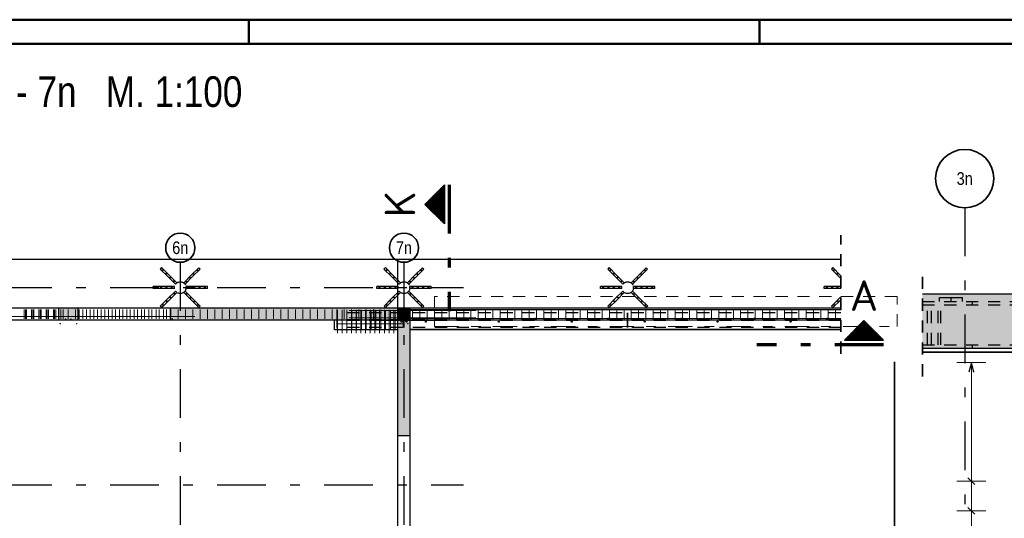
# Model space of a CAD drawing. Header units: millimetres. Extents: x -1.6 to 96.2, y -42.8 to 42.
# Tile 11 of 43: x 8.1 to 18.3, y 36.9 to 42. Entities that reach past the tile are written whole.
import ezdxf
from ezdxf.enums import TextEntityAlignment as Align

# ---------------------------------------------------------------- set-up
doc = ezdxf.new("R2010")
doc.units = ezdxf.units.MM
for name, pattern in [('DASHDOT', [1, 0.5, -0.25, 0, -0.25]), ('DASHDOTX2', [2, 1, -0.5, 0, -0.5]), ('HIDDEN', [0.375, 0.25, -0.125])]:
    doc.linetypes.add(name, pattern=pattern)
for name, color, linetype, lineweight in [('Achsen', 7, 'Continuous', 20), ('Bewehrung', 7, 'Continuous', 20), ('NploBewehrung', 7, 'Continuous', 20), ('Schraffuren', 7, 'Continuous', 20)]:
    doc.layers.add(name, color=color, linetype=linetype, lineweight=lineweight)
doc.styles.add('Arial Narrow', font='ARIALN.TTF')
doc.styles.add('isocp', font='isocp', dxfattribs={"width": 1.1})

msp = doc.modelspace()

# ---------------------------------------------------------------- hatches: boundary and pattern name
at = {"lineweight": 50}
h = msp.add_hatch(dxfattribs=at)
h.set_pattern_fill('Mau', color=4, scale=0.01, angle=90, style=0, pattern_type=2)
h.set_pattern_definition([(90, (0, 0), (-0.02, 1e-18), [])])
h.paths.add_polyline_path([(12.512239, 40.349416), (12.312239, 40.149416), (12.512239, 39.949416)])
h = msp.add_hatch(dxfattribs=at)
h.set_pattern_fill('Mau', color=4, scale=0.01, style=0, pattern_type=2)
h.set_pattern_definition([(0, (0, 0), (0, 0.02), [])])
h.paths.add_polyline_path([(17.025596, 38.753831), (16.825596, 38.953831), (16.625596, 38.753831)])
at = {"layer": 'Schraffuren', "lineweight": 50, "true_color": 0xd7ffd7}
for points in [[(17.425813, 38.670256), (53.59051, 38.670244), (53.59051, 39.078256), (51.09051, 39.078256), (51.09051, 39.130256), (53.59051, 39.130256), (53.59051, 39.230256), (17.425813, 39.230256)], [(8.745991, 38.958192), (8.545991, 38.958192), (8.545991, 39.083192), (8.745991, 39.08319)], [(11.383491, 39.083192), (11.383491, 38.958192), (9.695991, 38.958192), (9.695991, 39.083192)], [(12.033491, 39.083192), (12.033491, 38.958192), (11.383491, 38.958192), (11.383491, 39.083192)], [(12.158491, 38.958192), (12.033491, 38.958192), (12.033491, 39.083192), (12.158491, 39.083192)], [(12.158491, 37.76684), (12.033491, 37.76684), (12.033491, 38.958192), (12.158491, 38.958192)]]:
    msp.add_hatch(color=254, dxfattribs=at).paths.add_polyline_path(points)

# ---------------------------------------------------------------- linework, layer by layer
at = {"color": 4, "linetype": 'Continuous', "lineweight": 50}
for p, q in [((87.5, 42.05), (0, 42.05)), ((87.25, 41.8), (1, 41.8))]:
    msp.add_line(p, q, dxfattribs=at)
at = {"color": 4, "linetype": 'Continuous', "lineweight": 50, "ltscale": 0.5}
for p, q in [((10.5, 42.05), (10.5, 41.8)), ((15.75, 42.05), (15.75, 41.8))]:
    msp.add_line(p, q, dxfattribs=at)
at = {"color": 2, "linetype": 'Continuous', "lineweight": 35}
for p, q in [((12.312239, 40.149416), (12.512239, 40.349416)), ((12.512239, 39.949416), (12.512239, 40.349416)), ((12.512239, 39.949416), (12.312239, 40.149416)), ((16.625596, 38.753831), (16.825596, 38.953831)), ((16.825596, 38.953831), (17.025596, 38.753831)), ((16.625596, 38.753831), (17.025596, 38.753831))]:
    msp.add_line(p, q, dxfattribs=at)
at = {"color": 1, "linetype": 'DASHDOTX2', "lineweight": 70, "ltscale": 0.5}
for p, q in [((12.562239, 40.349416), (12.562239, 39.049416)), ((17.025596, 38.703831), (15.725596, 38.703831))]:
    msp.add_line(p, q, dxfattribs=at)
at = {"color": 2, "linetype": 'HIDDEN', "lineweight": 35, "ltscale": 0.5}
for p, q in [((16.588753, 38.613192), (16.588753, 39.833193)), ((17.425813, 38.380256), (17.425813, 39.480256)), ((12.408491, 38.958192), (11.783491, 38.958192))]:
    msp.add_line(p, q, dxfattribs=at)
at = {"color": 3, "linetype": 'HIDDEN', "lineweight": 25, "ltscale": 0.5}
for p, q in [((9.604575, 39.49896), (9.590433, 39.484818)), ((9.668215, 39.407036), (9.590433, 39.484818)), ((9.682357, 39.421178), (9.604575, 39.49896)), ((9.98712, 39.498253), (9.909338, 39.420471)), ((10.001262, 39.48411), (9.92348, 39.406329)), ((10.001262, 39.48411), (9.98712, 39.498253)), ((11.904579, 39.49896), (11.890437, 39.484818)), ((11.968219, 39.407036), (11.890437, 39.484818)), ((11.982361, 39.421178), (11.904579, 39.49896)), ((12.287124, 39.498253), (12.209342, 39.420471)), ((12.301266, 39.48411), (12.223484, 39.406329)), ((12.301266, 39.48411), (12.287124, 39.498253)), ((14.204582, 39.49896), (14.19044, 39.484818)), ((14.268222, 39.407036), (14.19044, 39.484818)), ((14.282364, 39.421178), (14.204582, 39.49896)), ((14.587127, 39.498253), (14.509345, 39.420471)), ((14.601269, 39.48411), (14.523487, 39.406329)), ((14.601269, 39.48411), (14.587127, 39.498253)), ((16.504586, 39.49896), (16.490444, 39.484818)), ((16.568225, 39.407036), (16.490444, 39.484818)), ((16.582368, 39.421178), (16.504586, 39.49896)), ((9.745997, 39.329254), (9.668215, 39.407036)), ((9.760139, 39.343396), (9.682357, 39.421178)), ((9.909338, 39.420471), (9.831556, 39.342689)), ((9.92348, 39.406329), (9.845699, 39.328547)), ((12.046, 39.329254), (11.968219, 39.407036)), ((12.060143, 39.343396), (11.982361, 39.421178)), ((12.209342, 39.420471), (12.13156, 39.342689)), ((12.223484, 39.406329), (12.145703, 39.328547)), ((14.346003, 39.329254), (14.268222, 39.407036)), ((14.360145, 39.343396), (14.282364, 39.421178)), ((14.509345, 39.420471), (14.431563, 39.342689)), ((14.523487, 39.406329), (14.445705, 39.328547)), ((16.588753, 39.386508), (16.568225, 39.407036)), ((16.588753, 39.414793), (16.582368, 39.421178)), ((9.626201, 39.303192), (9.516201, 39.303192)), ((9.516201, 39.283192), (9.516201, 39.303192)), ((9.626201, 39.283192), (9.516201, 39.283192)), ((9.736201, 39.303192), (9.626201, 39.303192)), ((9.736201, 39.283192), (9.626201, 39.283192)), ((9.736201, 39.283192), (9.736201, 39.303192)), ((9.760139, 39.343396), (9.745997, 39.329254)), ((9.845699, 39.328547), (9.831556, 39.342689)), ((9.966201, 39.303192), (9.856201, 39.303192)), ((9.856201, 39.283192), (9.856201, 39.303192)), ((9.966201, 39.283192), (9.856201, 39.283192)), ((10.076201, 39.303192), (9.966201, 39.303192)), ((10.076201, 39.283192), (9.966201, 39.283192)), ((10.076201, 39.283192), (10.076201, 39.303192)), ((11.926205, 39.303192), (11.816205, 39.303192)), ((11.816205, 39.283192), (11.816205, 39.303192)), ((11.926205, 39.283192), (11.816205, 39.283192)), ((12.036205, 39.303192), (11.926205, 39.303192)), ((12.036205, 39.283192), (11.926205, 39.283192)), ((12.036205, 39.283192), (12.036205, 39.303192)), ((12.060143, 39.343396), (12.046, 39.329254)), ((12.145703, 39.328547), (12.13156, 39.342689)), ((12.266205, 39.303192), (12.156205, 39.303192)), ((12.156205, 39.283192), (12.156205, 39.303192)), ((12.266205, 39.283192), (12.156205, 39.283192)), ((12.376205, 39.303192), (12.266205, 39.303192)), ((12.376205, 39.283192), (12.266205, 39.283192)), ((12.376205, 39.283192), (12.376205, 39.303192)), ((14.226208, 39.303192), (14.116208, 39.303192)), ((14.116208, 39.283192), (14.116208, 39.303192)), ((14.226208, 39.283192), (14.116208, 39.283192)), ((14.336208, 39.303192), (14.226208, 39.303192)), ((14.336208, 39.283192), (14.226208, 39.283192)), ((14.336208, 39.283192), (14.336208, 39.303192)), ((14.360145, 39.343396), (14.346003, 39.329254)), ((14.445705, 39.328547), (14.431563, 39.342689)), ((14.566208, 39.303192), (14.456208, 39.303192)), ((14.456208, 39.283192), (14.456208, 39.303192)), ((14.566208, 39.283192), (14.456208, 39.283192)), ((14.676208, 39.303192), (14.566208, 39.303192)), ((14.676208, 39.283192), (14.566208, 39.283192)), ((14.676208, 39.283192), (14.676208, 39.303192)), ((16.526212, 39.303192), (16.416212, 39.303192)), ((16.416212, 39.283192), (16.416212, 39.303192)), ((16.526212, 39.283192), (16.416212, 39.283192)), ((16.588753, 39.303192), (16.526212, 39.303192)), ((16.588753, 39.283192), (16.526212, 39.283192)), ((9.668922, 39.180055), (9.59114, 39.102273)), ((9.746704, 39.257836), (9.668922, 39.180055)), ((9.760846, 39.243694), (9.683064, 39.165912)), ((9.760846, 39.243694), (9.746704, 39.257836)), ((9.846406, 39.257129), (9.832264, 39.242987)), ((9.910045, 39.165205), (9.832264, 39.242987)), ((9.924187, 39.179347), (9.846406, 39.257129)), ((10.001969, 39.101566), (9.924187, 39.179347)), ((11.968926, 39.180055), (11.891144, 39.102273)), ((12.046708, 39.257836), (11.968926, 39.180055)), ((12.06085, 39.243694), (11.983068, 39.165912)), ((12.06085, 39.243694), (12.046708, 39.257836)), ((12.14641, 39.257129), (12.132267, 39.242987)), ((12.210049, 39.165205), (12.132267, 39.242987)), ((12.224191, 39.179347), (12.14641, 39.257129)), ((12.301973, 39.101566), (12.224191, 39.179347)), ((14.268929, 39.180055), (14.191147, 39.102273)), ((14.34671, 39.257836), (14.268929, 39.180055)), ((14.360852, 39.243694), (14.283071, 39.165912)), ((14.360852, 39.243694), (14.34671, 39.257836)), ((14.446412, 39.257129), (14.43227, 39.242987)), ((14.510052, 39.165205), (14.43227, 39.242987)), ((14.524194, 39.179347), (14.446412, 39.257129)), ((14.601976, 39.101566), (14.524194, 39.179347)), ((16.568932, 39.180055), (16.491151, 39.102273)), ((16.588753, 39.199875), (16.568932, 39.180055)), ((17.603159, 39.190256), (17.720747, 39.190256)), ((17.603159, 39.150256), (17.603159, 39.190256)), ((17.720747, 39.190256), (17.838335, 39.190256)), ((17.720747, 39.150256), (17.720747, 39.190256)), ((17.838335, 39.150256), (17.838335, 39.190256)), ((9.605282, 39.088131), (9.59114, 39.102273)), ((9.683064, 39.165912), (9.605282, 39.088131)), ((9.987827, 39.087424), (9.910045, 39.165205)), ((10.001969, 39.101566), (9.987827, 39.087424)), ((11.905286, 39.088131), (11.891144, 39.102273)), ((11.983068, 39.165912), (11.905286, 39.088131)), ((12.033491, 38.958192), (12.033491, 39.083192)), ((12.287831, 39.087424), (12.210049, 39.165205)), ((12.301973, 39.101566), (12.287831, 39.087424)), ((14.205289, 39.088131), (14.191147, 39.102273)), ((14.283071, 39.165912), (14.205289, 39.088131)), ((14.587834, 39.087424), (14.510052, 39.165205)), ((14.601976, 39.101566), (14.587834, 39.087424)), ((16.505293, 39.088131), (16.491151, 39.102273)), ((16.583075, 39.165912), (16.505293, 39.088131)), ((16.588753, 39.171591), (16.583075, 39.165912)), ((17.425813, 39.150256), (18.495081, 39.150256)), ((17.425813, 39.116256), (18.495081, 39.116256)), ((17.477711, 38.704256), (17.477711, 39.116256)), ((17.520137, 38.704256), (17.520137, 39.116256)), ((17.589017, 38.704256), (17.589017, 39.116256)), ((17.617301, 38.704256), (17.617301, 39.116256)), ((17.94257, 39.116256), (17.94257, 39.150256)), ((16.588753, 39.033192), (11.408491, 39.033192)), ((11.408491, 38.883192), (11.408491, 39.033192)), ((12.092241, 38.976692), (12.092241, 39.033192)), ((12.099741, 38.976692), (12.092241, 38.976692)), ((12.092241, 38.961692), (12.092241, 38.976692)), ((12.099741, 38.976692), (12.099741, 39.033192)), ((12.099741, 38.961692), (12.099741, 38.976692)), ((14.394089, 38.976692), (14.394089, 39.033192)), ((14.398089, 38.976692), (14.394089, 38.976692)), ((14.394089, 38.961692), (14.394089, 38.976692)), ((14.398089, 38.976692), (14.398089, 39.033192)), ((14.398089, 38.961692), (14.398089, 38.976692)), ((16.588753, 38.961692), (11.408491, 38.961692)), ((16.588753, 38.954692), (11.408491, 38.954692)), ((16.588753, 38.883192), (11.408491, 38.883192)), ((12.092241, 38.939692), (12.092241, 38.954692)), ((12.099741, 38.939692), (12.092241, 38.939692)), ((12.092241, 38.883192), (12.092241, 38.939692)), ((12.099741, 38.939692), (12.099741, 38.954692)), ((12.099741, 38.883192), (12.099741, 38.939692)), ((14.394089, 38.939692), (14.394089, 38.954692)), ((14.398089, 38.939692), (14.394089, 38.939692)), ((14.394089, 38.883192), (14.394089, 38.939692)), ((14.398089, 38.939692), (14.398089, 38.954692)), ((14.398089, 38.883192), (14.398089, 38.939692)), ((17.425813, 38.704256), (18.495081, 38.704256)), ((17.94257, 38.670256), (17.94257, 38.704256))]:
    msp.add_line(p, q, dxfattribs=at)
at = {"color": 3, "linetype": 'Continuous', "lineweight": 25}
for p, q in [((17.425813, 39.230256), (53.59051, 39.230256)), ((8.545991, 38.958192), (8.545991, 39.083192)), ((8.745991, 39.08319), (8.545991, 39.08319)), ((8.745974, 38.958192), (8.745974, 39.083192)), ((11.383491, 39.083192), (9.695991, 39.083191)), ((9.695991, 38.958192), (9.695991, 39.083192)), ((12.033491, 39.083192), (11.383491, 39.083192)), ((12.158491, 39.083192), (12.033491, 39.083192)), ((12.158491, 38.958192), (12.158491, 39.083192)), ((8.745991, 38.958192), (8.545991, 38.958192)), ((11.383491, 38.958192), (9.695991, 38.958192)), ((12.033491, 38.958192), (11.383491, 38.958192)), ((12.033491, 37.76684), (12.033491, 38.958192)), ((12.158491, 37.76684), (12.158491, 38.958192)), ((17.425813, 38.670256), (18.495081, 38.670256)), ((12.158491, 37.76684), (12.033491, 37.76684))]:
    msp.add_line(p, q, dxfattribs=at)
at = {"color": 9, "linetype": 'Continuous', "lineweight": 0, "ltscale": 2}
for p, q in [((7.295991, 38.997134), (9.945991, 38.997134)), ((8.191501, 38.973192), (8.191501, 39.068192)), ((8.205324, 38.973192), (8.205324, 39.068192)), ((8.213861, 38.973192), (8.213861, 39.068192)), ((8.266858, 38.973192), (8.266858, 39.068192)), ((8.279991, 38.973192), (8.279991, 39.068192)), ((8.289298, 38.973192), (8.289298, 39.068192)), ((8.342215, 38.973192), (8.342215, 39.068192)), ((8.354658, 38.973192), (8.354658, 39.068192)), ((8.364736, 38.973192), (8.364736, 39.068192)), ((8.417572, 38.973192), (8.417572, 39.068192)), ((8.429324, 38.973192), (8.429324, 39.068192)), ((8.440173, 38.973192), (8.440173, 39.068192)), ((8.492929, 38.973192), (8.492929, 39.068192)), ((8.503991, 38.973192), (8.503991, 39.068192)), ((8.515611, 38.973192), (8.515611, 39.068192)), ((8.568285, 38.973192), (8.568285, 39.068192)), ((8.591048, 38.973192), (8.591048, 39.068192)), ((8.643642, 38.973192), (8.643642, 39.068192)), ((8.718999, 38.973192), (8.718999, 39.068192)), ((8.757991, 38.973192), (8.757991, 39.068192)), ((8.794356, 38.973192), (8.794356, 39.068192)), ((8.832658, 38.973192), (8.832658, 39.068192)), ((8.869712, 38.973192), (8.869712, 39.068192)), ((8.907325, 38.973192), (8.907325, 39.068192)), ((8.945069, 38.973192), (8.945069, 39.068192)), ((8.981991, 38.973192), (8.981991, 39.068192)), ((9.020426, 38.973192), (9.020426, 39.068192)), ((9.056658, 38.973192), (9.056658, 39.068192)), ((9.095783, 38.973192), (9.095783, 39.068192)), ((9.131324, 38.973192), (9.131324, 39.068192)), ((9.17114, 38.973192), (9.17114, 39.068192)), ((9.205991, 38.973192), (9.205991, 39.068192)), ((9.246496, 38.973192), (9.246496, 39.068192)), ((9.280658, 38.973192), (9.280658, 39.068192)), ((9.321853, 38.973192), (9.321853, 39.068192)), ((9.355324, 38.973192), (9.355324, 39.068192)), ((9.39721, 38.973192), (9.39721, 39.068192)), ((9.429991, 38.973192), (9.429991, 39.068192)), ((9.472567, 38.973192), (9.472567, 39.068192)), ((9.504658, 38.973192), (9.504658, 39.068192)), ((9.547923, 38.973192), (9.547923, 39.068192)), ((9.579324, 38.973192), (9.579324, 39.068192)), ((9.62328, 38.973192), (9.62328, 39.068192)), ((9.653991, 38.973192), (9.653991, 39.068192)), ((9.698637, 38.973192), (9.698637, 39.068192)), ((9.773994, 38.973192), (9.773994, 39.068192)), ((9.849351, 38.973192), (9.849351, 39.068192)), ((9.924707, 38.973192), (9.924707, 39.068192)), ((10.000064, 38.973192), (10.000064, 39.068192)), ((10.075421, 38.973192), (10.075421, 39.068192)), ((10.150778, 38.973192), (10.150778, 39.068192)), ((10.226135, 38.973192), (10.226135, 39.068192)), ((10.301491, 38.973192), (10.301491, 39.068192)), ((10.376848, 38.973192), (10.376848, 39.068192)), ((10.452205, 38.973192), (10.452205, 39.068192)), ((10.527562, 38.973192), (10.527562, 39.068192)), ((10.602918, 38.973192), (10.602918, 39.068192)), ((10.678275, 38.973192), (10.678275, 39.068192)), ((10.753632, 38.973192), (10.753632, 39.068192)), ((10.828989, 38.973192), (10.828989, 39.068192)), ((10.904346, 38.973192), (10.904346, 39.068192)), ((10.979702, 38.973192), (10.979702, 39.068192)), ((11.055059, 38.973192), (11.055059, 39.068192)), ((11.130416, 38.973192), (11.130416, 39.068192)), ((11.205773, 38.973192), (11.205773, 39.068192)), ((11.28113, 38.973192), (11.28113, 39.068192)), ((11.356486, 38.973192), (11.356486, 39.068192)), ((11.405679, 38.973192), (11.405679, 39.068192)), ((11.410991, 38.865192), (11.410991, 39.050692)), ((11.460575, 38.865192), (11.460575, 39.050692)), ((11.480845, 38.973192), (11.480845, 39.068192)), ((11.510158, 38.865192), (11.510158, 39.050692)), ((11.556012, 38.973192), (11.556012, 39.068192)), ((11.559741, 38.865192), (11.559741, 39.050692)), ((11.609325, 38.865192), (11.609325, 39.050692)), ((11.631178, 38.973192), (11.631178, 39.068192)), ((11.658908, 38.865192), (11.658908, 39.050692)), ((11.706345, 38.973192), (11.706345, 39.068192)), ((11.708491, 38.865192), (11.708491, 39.050692)), ((11.758074, 38.865192), (11.758074, 39.050692)), ((11.781512, 38.973192), (11.781512, 39.068192)), ((11.807658, 38.865192), (11.807658, 39.050692)), ((11.856678, 38.973192), (11.856678, 39.068192)), ((11.857241, 38.865192), (11.857241, 39.050692)), ((11.906824, 38.865192), (11.906824, 39.050692)), ((11.956407, 38.865192), (11.956407, 39.050692)), ((12.005991, 38.865192), (12.005991, 39.050692)), ((11.408491, 38.921134), (12.083491, 38.921134))]:
    msp.add_line(p, q, dxfattribs=at)
at = {"color": 9, "linetype": 'Continuous', "lineweight": 0}
for centre in [(12.658343, 39.583193), (12.658343, 38.961692)]:
    msp.add_circle(centre, 0.000555, dxfattribs=at)
at = {"color": 3, "linetype": 'HIDDEN', "lineweight": 25, "ltscale": 0.5}
for centre, radius in [((9.61695, 39.472443), 0.004), ((9.653012, 39.436381), 0.004), ((9.691903, 39.39749), 0.004), ((9.896964, 39.393954), 0.004), ((9.935855, 39.432845), 0.004), ((9.974746, 39.471736), 0.004), ((11.916953, 39.472443), 0.004), ((11.953016, 39.436381), 0.004), ((11.991907, 39.39749), 0.004), ((12.196968, 39.393954), 0.004), ((12.235859, 39.432845), 0.004), ((12.274749, 39.471736), 0.004), ((14.216956, 39.472443), 0.004), ((14.253019, 39.436381), 0.004), ((14.29191, 39.39749), 0.004), ((14.496971, 39.393954), 0.004), ((14.535861, 39.432845), 0.004), ((14.574752, 39.471736), 0.004), ((16.51696, 39.472443), 0.004), ((16.553023, 39.436381), 0.004), ((9.543701, 39.293192), 0.004), ((9.598701, 39.293192), 0.004), ((9.653701, 39.293192), 0.004), ((9.708701, 39.293192), 0.004), ((9.730794, 39.358599), 0.004), ((9.796201, 39.293192), 0.06), ((9.858073, 39.355064), 0.004), ((9.883701, 39.293192), 0.004), ((9.938701, 39.293192), 0.004), ((9.993701, 39.293192), 0.004), ((10.048701, 39.293192), 0.004), ((11.843705, 39.293192), 0.004), ((11.898705, 39.293192), 0.004), ((11.953705, 39.293192), 0.004), ((12.008705, 39.293192), 0.004), ((12.030798, 39.358599), 0.004), ((12.096205, 39.293192), 0.06), ((12.158077, 39.355064), 0.004), ((12.183705, 39.293192), 0.004), ((12.238705, 39.293192), 0.004), ((12.293705, 39.293192), 0.004), ((12.348705, 39.293192), 0.004), ((14.143708, 39.293192), 0.004), ((14.198708, 39.293192), 0.004), ((14.253708, 39.293192), 0.004), ((14.308708, 39.293192), 0.004), ((14.3308, 39.358599), 0.004), ((14.396208, 39.293192), 0.06), ((14.45808, 39.355064), 0.004), ((14.483708, 39.293192), 0.004), ((14.538708, 39.293192), 0.004), ((14.593708, 39.293192), 0.004), ((14.648708, 39.293192), 0.004), ((16.443712, 39.293192), 0.004), ((16.498712, 39.293192), 0.004), ((16.553712, 39.293192), 0.004), ((9.695438, 39.192429), 0.004), ((9.734329, 39.23132), 0.004), ((9.861609, 39.227784), 0.004), ((9.900499, 39.188893), 0.004), ((11.995442, 39.192429), 0.004), ((12.034333, 39.23132), 0.004), ((12.161612, 39.227784), 0.004), ((12.200503, 39.188893), 0.004), ((14.295445, 39.192429), 0.004), ((14.334336, 39.23132), 0.004), ((14.461615, 39.227784), 0.004), ((14.500506, 39.188893), 0.004), ((9.617657, 39.114647), 0.004), ((9.656548, 39.153538), 0.004), ((9.93939, 39.150003), 0.004), ((9.975453, 39.11394), 0.004), ((11.917661, 39.114647), 0.004), ((11.956551, 39.153538), 0.004), ((12.239394, 39.150003), 0.004), ((12.275457, 39.11394), 0.004), ((14.217663, 39.114647), 0.004), ((14.256554, 39.153538), 0.004), ((14.539397, 39.150003), 0.004), ((14.575459, 39.11394), 0.004), ((16.517667, 39.114647), 0.004), ((16.556558, 39.153538), 0.004), ((12.070991, 38.973192), 0.005), ((12.120991, 38.973192), 0.005), ((12.695991, 38.973192), 0.005), ((13.445991, 38.973192), 0.005), ((14.195991, 38.973192), 0.005), ((14.945991, 38.973192), 0.005), ((15.695991, 38.973192), 0.005), ((16.445991, 38.973192), 0.005), ((12.070991, 38.943192), 0.005), ((12.120991, 38.943192), 0.005), ((12.320991, 38.943192), 0.005), ((13.070991, 38.943192), 0.005), ((13.820991, 38.943192), 0.005), ((14.570991, 38.943192), 0.005), ((15.320991, 38.943192), 0.005), ((16.070991, 38.943192), 0.005)]:
    msp.add_circle(centre, radius, dxfattribs=at)
at = {"color": 9, "linetype": 'Continuous', "lineweight": 0, "ltscale": 2}
for centre in [(8.618658, 38.970192), (8.618658, 38.970192), (8.673325, 38.970192), (8.673325, 38.970192)]:
    msp.add_circle(centre, 0.002, dxfattribs=at)
at = {"color": 3, "linetype": 'HIDDEN', "lineweight": 25, "ltscale": 0.5}
msp.add_arc((16.591913, 39.39749), 0.004, 142.2004555, 217.7995445, dxfattribs=at)
at = {"layer": 'Achsen', "color": 3, "linetype": 'DASHDOTX2', "lineweight": 25, "ltscale": 0.5}
for p, q in [((17.861328, 40.115513), (17.861328, 29.015516)), ((9.796196, 39.553766), (9.796196, 30.918903)), ((12.096196, 39.553766), (12.096196, 30.918903)), ((2.476651, 39.293192), (12.706442, 39.293192)), ((2.476651, 37.263192), (12.706442, 37.263192))]:
    msp.add_line(p, q, dxfattribs=at)
at = {"layer": 'Achsen', "color": 3, "linetype": 'Continuous', "lineweight": 25}
for p, q in [((12.033491, 39.583192), (3.120991, 39.583192)), ((12.033491, 39.083192), (12.033491, 39.583193)), ((16.588753, 39.583192), (12.033491, 39.583192)), ((8.545991, 39.08319), (7.595991, 39.08319)), ((9.695991, 39.083191), (8.745991, 39.08319)), ((16.588753, 39.083193), (12.158491, 39.083192)), ((8.545991, 38.958192), (7.595991, 38.958192)), ((9.695991, 38.958192), (8.745991, 38.958192)), ((11.383491, 38.858192), (11.383491, 38.958192)), ((16.588753, 38.958192), (12.158491, 38.958192)), ((12.033491, 38.858192), (11.383491, 38.858192)), ((12.033491, 36.51684), (12.033491, 37.76684)), ((12.158491, 36.51684), (12.158491, 37.76684))]:
    msp.add_line(p, q, dxfattribs=at)
at = {"layer": 'Achsen', "color": 9, "linetype": 'HIDDEN', "lineweight": 0, "ltscale": 0.5}
for p, q in [((17.166043, 39.201967), (12.41103, 39.201967)), ((12.41103, 39.201967), (12.41103, 38.894134)), ((17.166043, 38.894134), (17.166043, 39.201967))]:
    msp.add_line(p, q, dxfattribs=at)
at = {"layer": 'Achsen', "color": 9, "linetype": 'DASHDOT', "lineweight": 0, "ltscale": 0.5}
msp.add_line((12.41103, 38.894134), (17.166043, 38.894134), dxfattribs=at)
at = {"layer": 'Achsen', "color": 2, "linetype": 'Continuous', "lineweight": 35}
for p, q in [((16.588753, 38.863192), (12.158491, 38.863192)), ((17.425813, 38.630256), (18.381944, 38.630256))]:
    msp.add_line(p, q, dxfattribs=at)
for centre, radius in [((17.861328, 40.415513), 0.3), ((9.796196, 39.703766), 0.15), ((12.096196, 39.703766), 0.15)]:
    msp.add_circle(centre, radius, dxfattribs=at)
at = {"layer": 'Bewehrung', "color": 2, "linetype": 'Continuous', "lineweight": 35, "ltscale": 0.5}
msp.add_line((17.139283, 29.868559), (17.139283, 38.528559), dxfattribs=at)
at = {"layer": 'Bewehrung', "color": 5, "linetype": 'Continuous', "lineweight": 18, "ltscale": 0.5}
for p, q in [((18.079728, 38.52225), (17.779728, 38.52225)), ((17.929728, 29.978244), (17.929728, 38.52225)), ((17.779728, 37.301678), (18.079728, 37.301678)), ((17.779728, 36.996535), (18.079728, 36.996535))]:
    msp.add_line(p, q, dxfattribs=at)
at = {"layer": 'Bewehrung', "color": 3, "linetype": 'Continuous', "lineweight": 25, "ltscale": 0.5}
for p, q in [((17.929728, 38.52225), (17.902934, 38.42225)), ((17.956523, 38.42225), (17.929728, 38.52225)), ((17.894373, 37.337033), (17.965084, 37.266323)), ((17.894373, 37.03189), (17.965084, 36.96118))]:
    msp.add_line(p, q, dxfattribs=at)
at = {"layer": 'NploBewehrung', "color": 9, "linetype": 'Continuous', "lineweight": 0, "ltscale": 2}
for p, q in [((11.411492, 38.824378), (11.411492, 39.065692)), ((11.459795, 38.824378), (11.459795, 39.065692)), ((11.508097, 38.824378), (11.508097, 39.065692)), ((11.533491, 39.059192), (12.833491, 39.059192)), ((11.533491, 39.059192), (12.833491, 39.059192)), ((11.533491, 38.982192), (12.833491, 38.982192)), ((11.533491, 38.982192), (12.833491, 38.982192)), ((11.5564, 38.824378), (11.5564, 39.065692)), ((11.604702, 38.824378), (11.604702, 39.065692)), ((11.653005, 38.824378), (11.653005, 39.065692)), ((11.701307, 38.824378), (11.701307, 39.065692)), ((11.74961, 38.824378), (11.74961, 39.065692)), ((11.797912, 38.824378), (11.797912, 39.065692)), ((11.846215, 38.824378), (11.846215, 39.065692)), ((11.894517, 38.824378), (11.894517, 39.065692)), ((11.94282, 38.824378), (11.94282, 39.065692)), ((11.991122, 38.824378), (11.991122, 39.065692)), ((12.163491, 39.066692), (16.588753, 39.066692)), ((12.163491, 39.066692), (16.588753, 39.066692)), ((12.163491, 38.974692), (16.588753, 38.974692)), ((12.163491, 38.974692), (16.588753, 38.974692)), ((12.163687, 39.066192), (16.588753, 39.066192)), ((12.163687, 39.066192), (16.588753, 39.066192)), ((12.163687, 38.975192), (16.588753, 38.975192)), ((12.163687, 38.975192), (16.588753, 38.975192)), ((12.185494, 38.968192), (12.185494, 39.073192)), ((12.26043, 38.968192), (12.26043, 39.073192)), ((12.335365, 38.968192), (12.335365, 39.073192)), ((12.410301, 38.968192), (12.410301, 39.073192)), ((12.485236, 38.968192), (12.485236, 39.073192)), ((12.560172, 38.968192), (12.560172, 39.073192)), ((12.635107, 38.968192), (12.635107, 39.073192)), ((12.710043, 38.968192), (12.710043, 39.073192)), ((12.784978, 38.968192), (12.784978, 39.073192)), ((12.859914, 38.968192), (12.859914, 39.073192)), ((12.934849, 38.968192), (12.934849, 39.073192)), ((13.009785, 38.968192), (13.009785, 39.073192)), ((13.08472, 38.968192), (13.08472, 39.073192)), ((13.159655, 38.968192), (13.159655, 39.073192)), ((13.234591, 38.968192), (13.234591, 39.073192)), ((13.309526, 38.968192), (13.309526, 39.073192)), ((13.384462, 38.968192), (13.384462, 39.073192)), ((13.459397, 38.968192), (13.459397, 39.073192)), ((13.534333, 38.968192), (13.534333, 39.073192)), ((13.609268, 38.968192), (13.609268, 39.073192)), ((13.684204, 38.968192), (13.684204, 39.073192)), ((13.759139, 38.968192), (13.759139, 39.073192)), ((13.834075, 38.968192), (13.834075, 39.073192)), ((13.90901, 38.968192), (13.90901, 39.073192)), ((13.983946, 38.968192), (13.983946, 39.073192)), ((14.058881, 38.968192), (14.058881, 39.073192)), ((14.133817, 38.968192), (14.133817, 39.073192)), ((14.208752, 38.968192), (14.208752, 39.073192)), ((14.283688, 38.968192), (14.283688, 39.073192)), ((14.358623, 38.968192), (14.358623, 39.073192)), ((14.433559, 38.968192), (14.433559, 39.073192)), ((14.508494, 38.968192), (14.508494, 39.073192)), ((14.58343, 38.968192), (14.58343, 39.073192)), ((14.658365, 38.968192), (14.658365, 39.073192)), ((14.7333, 38.968192), (14.7333, 39.073192)), ((14.808236, 38.968192), (14.808236, 39.073192)), ((14.883171, 38.968192), (14.883171, 39.073192)), ((14.958107, 38.968192), (14.958107, 39.073192)), ((15.033042, 38.968192), (15.033042, 39.073192)), ((15.107978, 38.968192), (15.107978, 39.073192)), ((15.182913, 38.968192), (15.182913, 39.073192)), ((15.257849, 38.968192), (15.257849, 39.073192)), ((15.332784, 38.968192), (15.332784, 39.073192)), ((15.40772, 38.968192), (15.40772, 39.073192)), ((15.482655, 38.968192), (15.482655, 39.073192)), ((15.557591, 38.968192), (15.557591, 39.073192)), ((15.632526, 38.968192), (15.632526, 39.073192)), ((15.707462, 38.968192), (15.707462, 39.073192)), ((15.782397, 38.968192), (15.782397, 39.073192)), ((15.857333, 38.968192), (15.857333, 39.073192)), ((15.932268, 38.968192), (15.932268, 39.073192)), ((16.007204, 38.968192), (16.007204, 39.073192)), ((16.082139, 38.968192), (16.082139, 39.073192)), ((16.157074, 38.968192), (16.157074, 39.073192)), ((16.23201, 38.968192), (16.23201, 39.073192)), ((16.306945, 38.968192), (16.306945, 39.073192)), ((16.381881, 38.968192), (16.381881, 39.073192)), ((16.456816, 38.968192), (16.456816, 39.073192)), ((16.531752, 38.968192), (16.531752, 39.073192))]:
    msp.add_line(p, q, dxfattribs=at)
at = {"layer": 'Schraffuren', "color": 9, "linetype": 'Continuous', "lineweight": 0, "ltscale": 2}
for centre in [(9.713991, 38.971192), (9.713991, 38.971192), (8.560991, 38.922134), (8.560991, 38.922134), (8.730991, 38.922134), (8.730991, 38.922134), (12.056491, 38.922134), (12.056491, 38.922134), (12.096491, 38.922134), (12.096491, 38.922134), (12.135491, 38.922134), (12.135491, 38.922134)]:
    msp.add_circle(centre, 0.003, dxfattribs=at)

# ---------------------------------------------------------------- texts
at = {"color": 1, "lineweight": 70, "style": 'Arial Narrow'}
msp.add_text('Grundriss Wände EG Achse 3n - 7n   M. 1:100', height=0.315, dxfattribs=at).set_placement((2.973074, 41.152034))
at = {"color": 2, "lineweight": 35, "style": 'isocp', "width": 1.15}
msp.add_text('K', height=0.315, rotation=90, dxfattribs=at).set_placement((12.212239, 40.149416), align=Align.CENTER)
msp.add_text('A', height=0.315, dxfattribs=at).set_placement((16.825596, 39.053831), align=Align.CENTER)
at = {"layer": 'Achsen', "color": 3, "lineweight": 25, "style": 'Arial Narrow'}
for s, p in [('3n', (17.861328, 40.415513)), ('6n', (9.796196, 39.703766)), ('7n', (12.095396, 39.703766))]:
    msp.add_text(s, height=0.13, dxfattribs=at).set_placement(p, align=Align.MIDDLE_CENTER)

doc.saveas('drawing.dxf')
